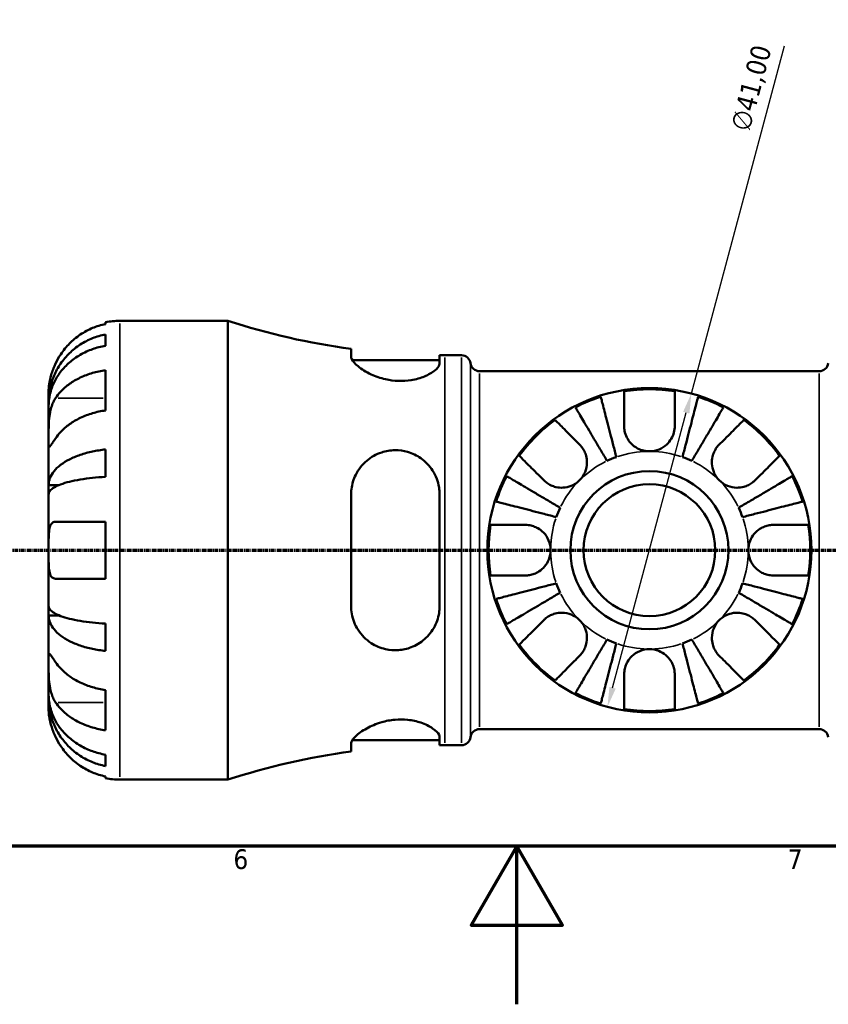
# Model space of a CAD drawing. Header units: millimetres. Extents: x 0 to 902, y 0 to 824.
# Tile 3 of 11: x 358 to 460, y 0 to 124. Entities that reach past the tile are written whole.
import ezdxf

# ---------------------------------------------------------------- set-up
doc = ezdxf.new("R2010")
doc.units = ezdxf.units.MM
doc.linetypes.add('CHAIN', pattern=[0.7087, 0.4724, -0.0591, 0.1181, -0.0591])
for name, color, linetype, lineweight in [('Border (ISO)', 7, 'Continuous', 70), ('Dimension (ISO)', 7, 'Continuous', 25), ('Section Line (ISO)', 7, 'CHAIN', 70), ('Visible (ISO)', 7, 'Continuous', 50), ('Visible Narrow (ISO)', 7, 'Continuous', 35)]:
    doc.layers.add(name, color=color, linetype=linetype, lineweight=lineweight)
doc.styles.add('Note Text (ISO)', font='tahoma.ttf')
doc.dimstyles.new('Default (ISO)', dxfattribs={"dimtxt": 2.5, "dimasz": 2.5, "dimexe": 3.175, "dimexo": 0, "dimgap": 0.762, "dimtad": 1, "dimrnd": 1e-08, "dimzin": 0, "dimtxsty": 'Note Text (ISO)', "dimcen": 0.09, "dimdle": 10, "dimclrd": 256, "dimclre": 256, "dimclrt": 232, "dimazin": 0, "dimtfac": 1.40208, "dimtmove": 0, "dimatfit": 3, "dimfxl": 1, "dimtolj": 1, "dimtzin": 0, "dimlwd": -1, "dimlwe": -1, "dimarcsym": 0})

# ---------------------------------------------------------------- blocks, each defined once
blk = doc.blocks.new('Borders Default Border')
at = {"layer": 'Border (ISO)', "flags": 128}
for points in [[(20, 20), (20, 574), (821, 574), (821, 20), (20, 20)], [(420.5, 0), (420.5, 20), (414.73, 10), (426.27, 10), (420.5, 20)]]:
    blk.add_lwpolyline(points, dxfattribs=at)
at = {"layer": 'Border (ISO)', "color": 232, "true_color": 0xca0064, "char_height": 2.5, "attachment_point": 7, "style": 'Note Text (ISO)'}
for s, insert in [('6', (384.66, 17.05)), ('7', (454.77, 17.1))]:
    blk.add_mtext(s, dxfattribs=dict(at, insert=insert))
blk = doc.blocks.new('2dTransSection0')
at = {"layer": 'Section Line (ISO)', "linetype": 'CHAIN'}
blk.add_line((188.6, 57.4), (702.2, 57.4), dxfattribs=at)
blk = doc.blocks.new('*D15')
at = {"layer": 'Defpoints', "color": 0, "transparency": 16777216}
for p in [(442.58, 77.2), (431.97, 37.6)]:
    blk.add_point(p, dxfattribs=at)
at = {"layer": 'Dimension (ISO)', "transparency": 16777216}
for p, q in [((442.58, 77.2), (454.36, 121.16)), ((432.62, 40.01), (441.94, 74.79))]:
    blk.add_line(p, q, dxfattribs=at)
for points in [[(441.54, 74.9), (442.34, 74.68), (442.58, 77.2)], [(432.22, 40.12), (433.02, 39.91), (431.97, 37.6)]]:
    blk.add_solid(points, dxfattribs=at)
at = {"layer": 'Dimension (ISO)', "color": 232, "true_color": 0xca0064, "transparency": 16777216, "insert": (447.48, 110.85), "char_height": 2.5, "attachment_point": 1, "rotation": 75, "style": 'Note Text (ISO)'}
blk.add_mtext('\\A1;∅41,00', dxfattribs=at)

msp = doc.modelspace()

# ---------------------------------------------------------------- linework, layer by layer
at = {"layer": 'Visible (ISO)'}
for p, q in [((368.479, 85.993), (368.479, 86.219)), ((370.279, 86.401), (383.959, 86.401)), ((383.959, 28.401), (383.959, 86.401)), ((368.479, 83.253), (368.479, 84.686)), ((399.539, 82.849), (399.539, 81.856)), ((399.699, 81.411), (410.739, 81.411)), ((410.739, 81.027), (410.739, 82.054)), ((411.419, 82.051), (413.499, 82.051)), ((368.479, 75.073), (368.479, 80.164)), ((415.801, 80.021), (458.757, 80.021)), ((361.279, 76.114), (361.279, 77.401)), ((361.279, 76.114), (361.297, 76.114)), ((361.279, 75.624), (361.279, 76.114)), ((361.279, 71.543), (361.279, 75.624)), ((361.279, 65.642), (361.279, 71.543)), ((368.479, 66.676), (368.479, 70.136)), ((361.279, 65.642), (362.604, 65.642)), ((361.279, 64.459), (361.279, 65.642)), ((361.279, 57.401), (361.279, 64.459)), ((399.539, 64.441), (399.539, 50.361)), ((410.739, 50.361), (410.739, 64.441)), ((368.479, 53.801), (368.479, 61.001)), ((361.279, 50.342), (361.279, 57.401)), ((361.279, 49.16), (361.279, 50.342)), ((361.279, 43.259), (361.279, 49.16)), ((361.279, 49.16), (362.604, 49.16)), ((368.479, 44.666), (368.479, 48.126)), ((361.279, 39.178), (361.279, 43.259)), ((361.279, 38.688), (361.279, 39.178)), ((361.279, 38.688), (361.297, 38.688)), ((361.279, 37.401), (361.279, 38.688)), ((368.479, 34.637), (368.479, 39.729)), ((410.739, 32.748), (410.739, 33.775)), ((415.801, 34.781), (458.757, 34.781)), ((399.539, 32.946), (399.539, 31.953)), ((399.699, 33.391), (410.739, 33.391)), ((411.419, 32.751), (413.499, 32.751)), ((368.479, 30.116), (368.479, 31.549)), ((368.479, 28.583), (368.479, 28.809)), ((370.279, 28.401), (383.959, 28.401))]:
    msp.add_line(p, q, dxfattribs=at)
for radius in [20.5, 10, 8.333]:
    msp.add_circle((437.279, 57.401), radius, dxfattribs=at)
for centre, radius, start, end in [((370.279, 77.401), 9, 90, 101.53696), ((411.419, 170.899), 88.848, 251.99689, 262.31585), ((411.419, 170.899), 88.848, 269.56148, 270), ((413.499, 80.891), 1.16, 7.18076, 90), ((415.801, 81.181), 1.16, 187.18076, 270), ((458.757, 81.181), 1.16, 270, 352.81924), ((437.279, 57.401), 20.338, 80.94758, 99.05242), ((437.279, 57.401), 20.338, 107.61054, 117.38946), ((437.279, 57.401), 20.338, 62.61054, 72.38946), ((437.279, 57.401), 20.338, 125.94758, 144.05242), ((437.279, 57.401), 20.338, 35.94758, 54.05242), ((437.279, 57.401), 12.5, 109.56517, 115.43483), ((437.279, 57.401), 12.5, 64.56517, 70.43483), ((437.279, 57.401), 20.338, 152.61054, 162.38946), ((437.279, 57.401), 20.338, 17.61054, 27.38946), ((437.279, 57.401), 12.5, 154.56517, 160.43483), ((437.279, 57.401), 12.5, 19.56517, 25.43483), ((437.279, 57.401), 20.338, 170.94758, 189.05242), ((437.279, 57.401), 20.338, 350.94758, 9.05242), ((437.279, 57.401), 12.5, 199.56517, 205.43483), ((437.279, 57.401), 12.5, 334.56517, 340.43483), ((437.279, 57.401), 20.338, 197.61054, 207.38946), ((437.279, 57.401), 20.338, 332.61054, 342.38946), ((437.279, 57.401), 12.5, 244.56517, 250.43483), ((437.279, 57.401), 12.5, 289.56517, 295.43483), ((437.279, 57.401), 20.338, 215.94758, 234.05242), ((437.279, 57.401), 20.338, 305.94758, 324.05242), ((437.279, 57.401), 20.338, 242.61054, 252.38946), ((437.279, 57.401), 20.338, 287.61054, 297.38946), ((437.279, 57.401), 20.338, 260.94758, 279.05242), ((413.499, 33.911), 1.16, 270, 352.81924), ((415.801, 33.621), 1.16, 90, 172.81924), ((458.757, 33.621), 1.16, 7.18076, 90), ((411.419, -56.097), 88.848, 90, 90.43852), ((411.419, -56.097), 88.848, 97.68415, 108.00311), ((370.279, 37.401), 9, 258.46304, 270)]:
    msp.add_arc(centre, radius, start, end, dxfattribs=at)
for points, knots in [([(368.479, 85.993), (367.904, 85.875), (367.343, 85.698), (366.334, 85.278), (365.794, 84.994), (364.788, 84.318), (364.321, 83.926), (363.534, 83.136), (363.143, 82.663), (362.557, 81.781), (362.338, 81.389), (362.155, 81.001)], [0.17075309, 0.17075309, 0.17075309, 0.17075309, 0.33215152, 0.33215152, 0.49888818, 0.49888818, 0.66562485, 0.66562485, 0.83351137, 0.83351137, 0.95687373, 0.95687373, 0.95687373, 0.95687373]), ([(361.279, 76.114), (361.279, 76.655), (361.334, 77.246), (361.571, 78.404), (361.753, 78.971), (362.179, 79.969), (362.462, 80.493), (363.136, 81.471), (363.527, 81.926), (364.312, 82.688), (364.78, 83.066), (365.787, 83.719), (366.326, 83.993), (367.338, 84.399), (367.902, 84.571), (368.479, 84.686)], [4.0142509, 4.0142509, 4.0142509, 4.0142509, 4.1819549, 4.1819549, 4.3496588, 4.3496588, 4.5167189, 4.5167189, 4.6837789, 4.6837789, 4.8504333, 4.8504333, 5.0170876, 5.0170876, 5.1791816, 5.1791816, 5.1791816, 5.1791816]), ([(368.479, 83.253), (367.902, 83.151), (367.338, 82.998), (366.326, 82.636), (365.787, 82.392), (364.78, 81.811), (364.312, 81.475), (363.527, 80.796), (363.136, 80.392), (362.462, 79.521), (362.179, 79.055), (361.753, 78.167), (361.571, 77.662), (361.334, 76.632), (361.279, 76.106), (361.279, 75.624)], [0.1707461, 0.1707461, 0.1707461, 0.1707461, 0.33284, 0.33284, 0.4994944, 0.4994944, 0.6661487, 0.6661487, 0.8332087, 0.8332087, 1.0002688, 1.0002688, 1.1679728, 1.1679728, 1.3356767, 1.3356767, 1.3356767, 1.3356767]), ([(362.155, 81.001), (362.088, 80.858), (362.023, 80.713), (361.874, 80.354), (361.793, 80.14), (361.644, 79.699), (361.578, 79.475), (361.445, 78.949), (361.39, 78.663), (361.309, 78.1), (361.292, 77.851), (361.277, 77.495), (361.279, 77.401), (361.279, 77.401)], [-0.57647647, -0.57647647, -0.57647647, -0.57647647, -0.52968676, -0.52968676, -0.46054026, -0.46054026, -0.38562403, -0.38562403, -0.27730827, -0.27730827, -0.14258086, -0.14258086, 0, 0, 0, 0]), ([(410.739, 81.027), (410.739, 80.962), (410.726, 80.895), (410.623, 80.604), (410.423, 80.359), (409.794, 79.853), (409.355, 79.593), (408.328, 79.168), (407.759, 78.999), (406.621, 78.815), (406.085, 78.779), (404.977, 78.818), (404.425, 78.894), (403.24, 79.167), (402.633, 79.383), (401.421, 79.943), (400.854, 80.302), (400.034, 80.966), (399.759, 81.273), (399.569, 81.653), (399.539, 81.76), (399.539, 81.856)], [-1.9615319, -1.9615319, -1.9615319, -1.9615319, -1.8935483, -1.8935483, -1.6793131, -1.6793131, -1.4547755, -1.4547755, -1.2502186, -1.2502186, -1.0843743, -1.0843743, -0.9161356, -0.9161356, -0.7095462, -0.7095462, -0.4504903, -0.4504903, -0.2130161, -0.2130161, -0.1082794, -0.1082794, -0.1082794, -0.1082794]), ([(362.155, 76.634), (362.338, 76.908), (362.557, 77.186), (363.143, 77.81), (363.534, 78.144), (364.321, 78.703), (364.788, 78.98), (365.794, 79.457), (366.334, 79.658), (367.343, 79.955), (367.904, 80.081), (368.479, 80.164)], [4.42788405, 4.42788405, 4.42788405, 4.42788405, 4.5512464, 4.5512464, 4.71913293, 4.71913293, 4.88586959, 4.88586959, 5.05260626, 5.05260626, 5.21400469, 5.21400469, 5.21400469, 5.21400469]), ([(434.079, 73.101), (434.079, 73.425), (434.079, 73.752), (434.079, 74.519), (434.079, 74.942), (434.079, 75.647), (434.079, 75.996), (434.079, 76.598), (434.079, 76.851), (434.079, 77.224), (434.079, 77.381), (434.079, 77.486)], [4.03217579, 4.03217579, 4.03217579, 4.03217579, 4.13513094, 4.13513094, 4.28512034, 4.28512034, 4.43331426, 4.43331426, 4.58150818, 4.58150818, 4.72425651, 4.72425651, 4.72425651, 4.72425651]), ([(440.479, 77.486), (440.479, 77.381), (440.479, 77.224), (440.479, 76.851), (440.479, 76.598), (440.479, 75.996), (440.479, 75.647), (440.479, 74.942), (440.479, 74.519), (440.479, 73.752), (440.479, 73.425), (440.479, 73.101)], [0.1517835, 0.1517835, 0.1517835, 0.1517835, 0.29453183, 0.29453183, 0.44272575, 0.44272575, 0.59091966, 0.59091966, 0.74090906, 0.74090906, 0.84386421, 0.84386421, 0.84386421, 0.84386421]), ([(361.279, 71.543), (361.279, 71.726), (361.279, 71.929), (361.28, 72.38), (361.282, 72.63), (361.297, 73.258), (361.315, 73.643), (361.391, 74.397), (361.447, 74.758), (361.584, 75.343), (361.652, 75.573), (361.809, 75.997), (361.897, 76.192), (362.046, 76.463), (362.099, 76.551), (362.155, 76.634)], [0, 0, 0, 0, 0.07774953, 0.07774953, 0.16081914, 0.16081914, 0.27783798, 0.27783798, 0.3882896, 0.3882896, 0.46542959, 0.46542959, 0.54035429, 0.54035429, 0.57953204, 0.57953204, 0.57953204, 0.57953204]), ([(431.126, 76.786), (431.152, 76.685), (431.192, 76.532), (431.285, 76.17), (431.348, 75.927), (431.498, 75.347), (431.585, 75.011), (431.76, 74.335), (431.864, 73.931), (432.089, 73.063), (432.209, 72.598), (432.438, 71.712), (432.568, 71.21), (432.833, 70.183), (432.969, 69.659), (433.093, 69.179)], [0.1517723, 0.1517723, 0.1517723, 0.1517723, 0.2959987, 0.2959987, 0.4441075, 0.4441075, 0.5922163, 0.5922163, 0.7405343, 0.7405343, 0.8888523, 0.8888523, 1.0375666, 1.0375666, 1.1862808, 1.1862808, 1.1862808, 1.1862808]), ([(441.465, 69.179), (441.589, 69.659), (441.725, 70.183), (441.99, 71.21), (442.12, 71.712), (442.349, 72.598), (442.469, 73.063), (442.694, 73.931), (442.798, 74.335), (442.973, 75.011), (443.06, 75.347), (443.21, 75.927), (443.273, 76.17), (443.366, 76.532), (443.406, 76.685), (443.432, 76.786)], [3.5666367, 3.5666367, 3.5666367, 3.5666367, 3.715351, 3.715351, 3.8640653, 3.8640653, 4.0123833, 4.0123833, 4.1607013, 4.1607013, 4.3088101, 4.3088101, 4.4569189, 4.4569189, 4.6011452, 4.6011452, 4.6011452, 4.6011452]), ([(368.479, 75.073), (367.904, 74.99), (367.343, 74.864), (366.334, 74.567), (365.794, 74.366), (364.788, 73.889), (364.321, 73.612), (363.534, 73.052), (363.143, 72.718), (362.557, 72.095), (362.338, 71.817), (362.155, 71.543)], [0.17075309, 0.17075309, 0.17075309, 0.17075309, 0.33215152, 0.33215152, 0.49888818, 0.49888818, 0.66562485, 0.66562485, 0.83351137, 0.83351137, 0.95687373, 0.95687373, 0.95687373, 0.95687373]), ([(431.91, 68.689), (431.659, 69.117), (431.384, 69.583), (430.846, 70.497), (430.582, 70.944), (430.118, 71.732), (429.874, 72.146), (429.419, 72.919), (429.208, 73.278), (428.853, 73.88), (428.677, 74.179), (428.373, 74.695), (428.245, 74.911), (428.056, 75.233), (427.976, 75.369), (427.923, 75.459)], [3.5666372, 3.5666372, 3.5666372, 3.5666372, 3.7153514, 3.7153514, 3.8640657, 3.8640657, 4.0123837, 4.0123837, 4.1607018, 4.1607018, 4.3088106, 4.3088106, 4.4569193, 4.4569193, 4.6011457, 4.6011457, 4.6011457, 4.6011457]), ([(446.635, 75.459), (446.582, 75.369), (446.502, 75.233), (446.312, 74.911), (446.185, 74.695), (445.881, 74.179), (445.705, 73.88), (445.35, 73.278), (445.139, 72.919), (444.684, 72.146), (444.44, 71.732), (443.975, 70.944), (443.712, 70.497), (443.174, 69.583), (442.899, 69.117), (442.648, 68.689)], [0.1517723, 0.1517723, 0.1517723, 0.1517723, 0.2959987, 0.2959987, 0.4441075, 0.4441075, 0.5922163, 0.5922163, 0.7405343, 0.7405343, 0.8888523, 0.8888523, 1.0375666, 1.0375666, 1.1862808, 1.1862808, 1.1862808, 1.1862808]), ([(425.339, 73.866), (425.414, 73.792), (425.525, 73.68), (425.789, 73.417), (425.968, 73.238), (426.393, 72.812), (426.64, 72.566), (427.138, 72.067), (427.437, 71.768), (427.98, 71.226), (428.211, 70.995), (428.44, 70.765)], [0.1517835, 0.1517835, 0.1517835, 0.1517835, 0.29453183, 0.29453183, 0.44272575, 0.44272575, 0.59091966, 0.59091966, 0.74090906, 0.74090906, 0.84386421, 0.84386421, 0.84386421, 0.84386421]), ([(446.118, 70.765), (446.347, 70.995), (446.578, 71.226), (447.121, 71.768), (447.419, 72.067), (447.918, 72.566), (448.165, 72.812), (448.59, 73.238), (448.769, 73.417), (449.033, 73.68), (449.144, 73.792), (449.218, 73.866)], [4.03217579, 4.03217579, 4.03217579, 4.03217579, 4.13513094, 4.13513094, 4.28512034, 4.28512034, 4.43331426, 4.43331426, 4.58150818, 4.58150818, 4.72425651, 4.72425651, 4.72425651, 4.72425651]), ([(437.279, 69.901), (437.029, 69.901), (436.781, 69.93), (436.277, 70.05), (436.026, 70.144), (435.46, 70.442), (435.164, 70.671), (434.719, 71.159), (434.555, 71.398), (434.29, 71.921), (434.195, 72.2), (434.098, 72.691), (434.079, 72.897), (434.079, 73.101)], [0, 0, 0, 0, 0.07487079, 0.07487079, 0.15524435, 0.15524435, 0.26709949, 0.26709949, 0.35552236, 0.35552236, 0.44849035, 0.44849035, 0.51647678, 0.51647678, 0.51647678, 0.51647678]), ([(440.479, 73.101), (440.479, 72.826), (440.444, 72.547), (440.296, 71.998), (440.186, 71.733), (439.889, 71.226), (439.703, 70.991), (439.202, 70.514), (438.872, 70.298), (438.121, 69.985), (437.702, 69.901), (437.279, 69.901)], [-0.5165283, -0.5165283, -0.5165283, -0.5165283, -0.42509424, -0.42509424, -0.33576206, -0.33576206, -0.24464362, -0.24464362, -0.12693037, -0.12693037, 0, 0, 0, 0]), ([(362.155, 71.543), (362.096, 71.454), (362.039, 71.37), (361.889, 71.145), (361.802, 71.016), (361.646, 70.79), (361.578, 70.697), (361.444, 70.531), (361.39, 70.483), (361.309, 70.496), (361.292, 70.588), (361.277, 70.94), (361.279, 71.207), (361.279, 71.543)], [-0.58004807, -0.58004807, -0.58004807, -0.58004807, -0.5384523, -0.5384523, -0.46383793, -0.46383793, -0.3862639, -0.3862639, -0.27840269, -0.27840269, -0.14277912, -0.14277912, 0, 0, 0, 0]), ([(361.279, 65.642), (361.279, 65.926), (361.334, 66.236), (361.571, 66.843), (361.753, 67.14), (362.179, 67.663), (362.462, 67.938), (363.136, 68.451), (363.527, 68.689), (364.312, 69.088), (364.78, 69.287), (365.787, 69.629), (366.326, 69.772), (367.338, 69.985), (367.902, 70.076), (368.479, 70.136)], [4.0142509, 4.0142509, 4.0142509, 4.0142509, 4.1819549, 4.1819549, 4.3496588, 4.3496588, 4.5167189, 4.5167189, 4.6837789, 4.6837789, 4.8504333, 4.8504333, 5.0170876, 5.0170876, 5.1791816, 5.1791816, 5.1791816, 5.1791816]), ([(399.539, 64.441), (399.539, 64.673), (399.553, 64.903), (399.66, 65.766), (399.846, 66.372), (400.461, 67.612), (400.935, 68.218), (402.062, 69.174), (402.703, 69.538), (403.95, 69.942), (404.518, 70.037), (405.64, 70.044), (406.174, 69.971), (407.294, 69.648), (407.854, 69.377), (408.958, 68.603), (409.466, 68.068), (410.265, 66.82), (410.543, 66.099), (410.715, 65.044), (410.739, 64.743), (410.739, 64.441)], [-1.9825536, -1.9825536, -1.9825536, -1.9825536, -1.909933, -1.909933, -1.7075802, -1.7075802, -1.4589548, -1.4589548, -1.2260214, -1.2260214, -1.0497889, -1.0497889, -0.8872032, -0.8872032, -0.6971386, -0.6971386, -0.4663566, -0.4663566, -0.223271, -0.223271, -0.128267, -0.128267, -0.128267, -0.128267]), ([(428.44, 70.765), (428.54, 70.666), (428.634, 70.559), (428.846, 70.281), (428.956, 70.104), (429.141, 69.728), (429.215, 69.532), (429.344, 69.047), (429.381, 68.757), (429.372, 68.059), (429.291, 67.658), (428.975, 66.893), (428.739, 66.539), (428.44, 66.24)], [-0.51605321, -0.51605321, -0.51605321, -0.51605321, -0.46927389, -0.46927389, -0.40272959, -0.40272959, -0.33754407, -0.33754407, -0.24860938, -0.24860938, -0.12674173, -0.12674173, 0, 0, 0, 0]), ([(446.118, 66.24), (445.97, 66.387), (445.837, 66.549), (445.597, 66.908), (445.493, 67.105), (445.283, 67.629), (445.208, 67.965), (445.167, 68.62), (445.195, 68.934), (445.316, 69.448), (445.386, 69.651), (445.562, 70.032), (445.666, 70.209), (445.886, 70.514), (445.998, 70.645), (446.118, 70.765)], [0, 0, 0, 0, 0.0626039, 0.0626039, 0.12946018, 0.12946018, 0.23227607, 0.23227607, 0.32766079, 0.32766079, 0.39439512, 0.39439512, 0.45981717, 0.45981717, 0.51643089, 0.51643089, 0.51643089, 0.51643089]), ([(423.915, 66.24), (423.685, 66.469), (423.454, 66.7), (422.912, 67.243), (422.613, 67.541), (422.114, 68.04), (421.868, 68.287), (421.442, 68.712), (421.263, 68.891), (420.999, 69.155), (420.888, 69.266), (420.814, 69.34)], [4.03222425, 4.03222425, 4.03222425, 4.03222425, 4.1351794, 4.1351794, 4.2851688, 4.2851688, 4.43336272, 4.43336272, 4.58155663, 4.58155663, 4.72430496, 4.72430496, 4.72430496, 4.72430496]), ([(453.744, 69.34), (453.67, 69.266), (453.558, 69.155), (453.295, 68.891), (453.116, 68.712), (452.69, 68.287), (452.444, 68.04), (451.945, 67.541), (451.646, 67.243), (451.104, 66.7), (450.873, 66.469), (450.643, 66.24)], [0.1517835, 0.1517835, 0.1517835, 0.1517835, 0.29453183, 0.29453183, 0.44272575, 0.44272575, 0.59091966, 0.59091966, 0.74090906, 0.74090906, 0.84386421, 0.84386421, 0.84386421, 0.84386421]), ([(368.479, 66.676), (367.902, 66.647), (367.338, 66.602), (366.326, 66.497), (365.787, 66.426), (364.78, 66.257), (364.312, 66.16), (363.527, 65.962), (363.136, 65.845), (362.462, 65.592), (362.179, 65.456), (361.753, 65.198), (361.571, 65.052), (361.334, 64.752), (361.279, 64.599), (361.279, 64.459)], [0.1707461, 0.1707461, 0.1707461, 0.1707461, 0.33284, 0.33284, 0.4994944, 0.4994944, 0.6661487, 0.6661487, 0.8332087, 0.8332087, 1.0002688, 1.0002688, 1.1679728, 1.1679728, 1.3356767, 1.3356767, 1.3356767, 1.3356767]), ([(419.221, 66.757), (419.311, 66.704), (419.447, 66.624), (419.769, 66.434), (419.985, 66.307), (420.501, 66.003), (420.8, 65.827), (421.402, 65.472), (421.761, 65.261), (422.534, 64.806), (422.948, 64.562), (423.736, 64.097), (424.183, 63.834), (425.097, 63.296), (425.563, 63.021), (425.991, 62.77)], [0.1517723, 0.1517723, 0.1517723, 0.1517723, 0.2959987, 0.2959987, 0.4441075, 0.4441075, 0.5922163, 0.5922163, 0.7405343, 0.7405343, 0.8888523, 0.8888523, 1.0375666, 1.0375666, 1.1862808, 1.1862808, 1.1862808, 1.1862808]), ([(428.44, 66.24), (428.293, 66.092), (428.131, 65.959), (427.772, 65.719), (427.575, 65.615), (427.051, 65.405), (426.715, 65.33), (426.059, 65.289), (425.746, 65.317), (425.232, 65.438), (425.029, 65.508), (424.648, 65.684), (424.471, 65.788), (424.165, 66.008), (424.035, 66.12), (423.915, 66.24)], [0, 0, 0, 0, 0.0626039, 0.0626039, 0.12946018, 0.12946018, 0.23227607, 0.23227607, 0.32766079, 0.32766079, 0.39439512, 0.39439512, 0.45981717, 0.45981717, 0.51643089, 0.51643089, 0.51643089, 0.51643089]), ([(450.643, 66.24), (450.544, 66.14), (450.437, 66.046), (450.159, 65.834), (449.982, 65.724), (449.606, 65.539), (449.41, 65.465), (448.925, 65.336), (448.635, 65.299), (447.937, 65.308), (447.536, 65.389), (446.771, 65.705), (446.417, 65.941), (446.118, 66.24)], [-0.51605321, -0.51605321, -0.51605321, -0.51605321, -0.46927389, -0.46927389, -0.40272959, -0.40272959, -0.33754407, -0.33754407, -0.24860938, -0.24860938, -0.12674173, -0.12674173, 0, 0, 0, 0]), ([(448.567, 62.77), (448.995, 63.021), (449.461, 63.296), (450.375, 63.834), (450.822, 64.097), (451.61, 64.562), (452.024, 64.806), (452.797, 65.261), (453.156, 65.472), (453.758, 65.827), (454.057, 66.003), (454.573, 66.307), (454.789, 66.434), (455.111, 66.624), (455.247, 66.704), (455.337, 66.757)], [3.5666372, 3.5666372, 3.5666372, 3.5666372, 3.7153514, 3.7153514, 3.8640657, 3.8640657, 4.0123837, 4.0123837, 4.1607018, 4.1607018, 4.3088106, 4.3088106, 4.4569193, 4.4569193, 4.6011457, 4.6011457, 4.6011457, 4.6011457]), ([(425.501, 61.587), (425.021, 61.711), (424.497, 61.847), (423.47, 62.112), (422.968, 62.242), (422.082, 62.471), (421.617, 62.591), (420.749, 62.816), (420.345, 62.92), (419.669, 63.095), (419.333, 63.182), (418.753, 63.332), (418.51, 63.395), (418.148, 63.488), (417.995, 63.528), (417.894, 63.554)], [3.5666367, 3.5666367, 3.5666367, 3.5666367, 3.715351, 3.715351, 3.8640653, 3.8640653, 4.0123833, 4.0123833, 4.1607013, 4.1607013, 4.3088101, 4.3088101, 4.4569189, 4.4569189, 4.6011452, 4.6011452, 4.6011452, 4.6011452]), ([(456.664, 63.554), (456.563, 63.528), (456.41, 63.488), (456.048, 63.395), (455.805, 63.332), (455.225, 63.182), (454.889, 63.095), (454.213, 62.92), (453.809, 62.816), (452.941, 62.591), (452.476, 62.471), (451.59, 62.242), (451.088, 62.112), (450.061, 61.847), (449.537, 61.711), (449.057, 61.587)], [0.1517723, 0.1517723, 0.1517723, 0.1517723, 0.2959987, 0.2959987, 0.4441075, 0.4441075, 0.5922163, 0.5922163, 0.7405343, 0.7405343, 0.8888523, 0.8888523, 1.0375666, 1.0375666, 1.1862808, 1.1862808, 1.1862808, 1.1862808]), ([(361.279, 57.401), (361.279, 57.694), (361.279, 57.985), (361.281, 58.582), (361.284, 58.882), (361.31, 59.566), (361.342, 59.92), (361.456, 60.404), (361.518, 60.565), (361.651, 60.77), (361.71, 60.834), (361.836, 60.927), (361.902, 60.959), (362.031, 60.993), (362.092, 61.001), (362.155, 61.001)], [0, 0, 0, 0, 0.08783311, 0.08783311, 0.18435408, 0.18435408, 0.32279749, 0.32279749, 0.41754463, 0.41754463, 0.47774931, 0.47774931, 0.53276241, 0.53276241, 0.57681269, 0.57681269, 0.57681269, 0.57681269]), ([(362.155, 61.001), (362.338, 61.001), (362.557, 61.001), (363.143, 61.001), (363.534, 61.001), (364.321, 61.001), (364.788, 61.001), (365.794, 61.001), (366.334, 61.001), (367.343, 61.001), (367.904, 61.001), (368.479, 61.001)], [4.42788405, 4.42788405, 4.42788405, 4.42788405, 4.5512464, 4.5512464, 4.71913293, 4.71913293, 4.88586959, 4.88586959, 5.05260626, 5.05260626, 5.21400469, 5.21400469, 5.21400469, 5.21400469]), ([(417.194, 60.601), (417.299, 60.601), (417.456, 60.601), (417.829, 60.601), (418.082, 60.601), (418.684, 60.601), (419.033, 60.601), (419.738, 60.601), (420.161, 60.601), (420.928, 60.601), (421.255, 60.601), (421.579, 60.601)], [0.1517835, 0.1517835, 0.1517835, 0.1517835, 0.29453183, 0.29453183, 0.44272575, 0.44272575, 0.59091966, 0.59091966, 0.74090906, 0.74090906, 0.84386421, 0.84386421, 0.84386421, 0.84386421]), ([(421.579, 60.601), (421.715, 60.601), (421.852, 60.592), (422.197, 60.548), (422.404, 60.5), (422.805, 60.364), (422.998, 60.277), (423.433, 60.025), (423.664, 59.846), (424.152, 59.347), (424.377, 59.006), (424.695, 58.241), (424.779, 57.823), (424.779, 57.401)], [-0.5159245, -0.5159245, -0.5159245, -0.5159245, -0.47074715, -0.47074715, -0.40311077, -0.40311077, -0.33740557, -0.33740557, -0.24866964, -0.24866964, -0.12673966, -0.12673966, 0, 0, 0, 0]), ([(449.779, 57.401), (449.779, 57.805), (449.856, 58.206), (450.132, 58.901), (450.31, 59.199), (450.741, 59.711), (450.986, 59.925), (451.443, 60.217), (451.639, 60.315), (452.037, 60.466), (452.237, 60.52), (452.619, 60.586), (452.8, 60.601), (452.979, 60.601)], [-2.21111993, -2.21111993, -2.21111993, -2.21111993, -2.0898399, -2.0898399, -1.98614814, -1.98614814, -1.88775858, -1.88775858, -1.81973063, -1.81973063, -1.75376732, -1.75376732, -1.69399568, -1.69399568, -1.69399568, -1.69399568]), ([(452.979, 60.601), (453.303, 60.601), (453.63, 60.601), (454.397, 60.601), (454.82, 60.601), (455.525, 60.601), (455.874, 60.601), (456.476, 60.601), (456.729, 60.601), (457.102, 60.601), (457.259, 60.601), (457.364, 60.601)], [4.03222425, 4.03222425, 4.03222425, 4.03222425, 4.1351794, 4.1351794, 4.2851688, 4.2851688, 4.43336272, 4.43336272, 4.58155663, 4.58155663, 4.72430496, 4.72430496, 4.72430496, 4.72430496]), ([(362.155, 53.801), (362.153, 53.801), (362.151, 53.801), (362.061, 53.802), (361.978, 53.817), (361.834, 53.876), (361.772, 53.916), (361.648, 54.034), (361.588, 54.118), (361.45, 54.399), (361.391, 54.631), (361.308, 55.231), (361.292, 55.605), (361.277, 56.454), (361.279, 56.925), (361.279, 57.401)], [-0.58332629, -0.58332629, -0.58332629, -0.58332629, -0.58206847, -0.58206847, -0.51861604, -0.51861604, -0.4628074, -0.4628074, -0.39473272, -0.39473272, -0.27692423, -0.27692423, -0.14288351, -0.14288351, 0, 0, 0, 0]), ([(424.779, 57.401), (424.779, 56.997), (424.702, 56.596), (424.426, 55.9), (424.248, 55.603), (423.817, 55.091), (423.572, 54.877), (423.115, 54.585), (422.919, 54.487), (422.521, 54.336), (422.321, 54.282), (421.939, 54.216), (421.758, 54.201), (421.579, 54.201)], [-2.21111993, -2.21111993, -2.21111993, -2.21111993, -2.0898399, -2.0898399, -1.98614814, -1.98614814, -1.88775858, -1.88775858, -1.81973063, -1.81973063, -1.75376732, -1.75376732, -1.69399568, -1.69399568, -1.69399568, -1.69399568]), ([(452.979, 54.201), (452.843, 54.201), (452.706, 54.21), (452.361, 54.254), (452.154, 54.302), (451.753, 54.438), (451.56, 54.525), (451.125, 54.777), (450.894, 54.956), (450.406, 55.455), (450.181, 55.796), (449.863, 56.56), (449.779, 56.978), (449.779, 57.401)], [-0.5159245, -0.5159245, -0.5159245, -0.5159245, -0.47074715, -0.47074715, -0.40311077, -0.40311077, -0.33740557, -0.33740557, -0.24866964, -0.24866964, -0.12673966, -0.12673966, 0, 0, 0, 0]), ([(368.479, 53.801), (367.904, 53.801), (367.343, 53.801), (366.334, 53.801), (365.794, 53.801), (364.788, 53.801), (364.321, 53.801), (363.534, 53.801), (363.143, 53.801), (362.557, 53.801), (362.338, 53.801), (362.155, 53.801)], [0.17075309, 0.17075309, 0.17075309, 0.17075309, 0.33215152, 0.33215152, 0.49888818, 0.49888818, 0.66562485, 0.66562485, 0.83351137, 0.83351137, 0.95687373, 0.95687373, 0.95687373, 0.95687373]), ([(421.579, 54.201), (421.255, 54.201), (420.928, 54.201), (420.161, 54.201), (419.738, 54.201), (419.033, 54.201), (418.684, 54.201), (418.082, 54.201), (417.829, 54.201), (417.456, 54.201), (417.299, 54.201), (417.194, 54.201)], [4.03217579, 4.03217579, 4.03217579, 4.03217579, 4.13513094, 4.13513094, 4.28512034, 4.28512034, 4.43331426, 4.43331426, 4.58150818, 4.58150818, 4.72425651, 4.72425651, 4.72425651, 4.72425651]), ([(457.364, 54.201), (457.259, 54.201), (457.102, 54.201), (456.729, 54.201), (456.476, 54.201), (455.874, 54.201), (455.525, 54.201), (454.82, 54.201), (454.397, 54.201), (453.63, 54.201), (453.303, 54.201), (452.979, 54.201)], [0.1517835, 0.1517835, 0.1517835, 0.1517835, 0.29453183, 0.29453183, 0.44272575, 0.44272575, 0.59091966, 0.59091966, 0.74090906, 0.74090906, 0.84386421, 0.84386421, 0.84386421, 0.84386421]), ([(417.894, 51.248), (417.995, 51.274), (418.148, 51.314), (418.51, 51.407), (418.753, 51.47), (419.333, 51.62), (419.669, 51.707), (420.345, 51.882), (420.749, 51.986), (421.617, 52.211), (422.082, 52.331), (422.968, 52.56), (423.47, 52.69), (424.497, 52.955), (425.021, 53.091), (425.501, 53.215)], [0.1517723, 0.1517723, 0.1517723, 0.1517723, 0.2959987, 0.2959987, 0.4441075, 0.4441075, 0.5922163, 0.5922163, 0.7405343, 0.7405343, 0.8888523, 0.8888523, 1.0375666, 1.0375666, 1.1862808, 1.1862808, 1.1862808, 1.1862808]), ([(449.057, 53.215), (449.537, 53.091), (450.061, 52.955), (451.088, 52.69), (451.59, 52.56), (452.476, 52.331), (452.941, 52.211), (453.809, 51.986), (454.213, 51.882), (454.889, 51.707), (455.225, 51.62), (455.805, 51.47), (456.048, 51.407), (456.41, 51.314), (456.563, 51.274), (456.664, 51.248)], [3.5666372, 3.5666372, 3.5666372, 3.5666372, 3.7153514, 3.7153514, 3.8640657, 3.8640657, 4.0123837, 4.0123837, 4.1607018, 4.1607018, 4.3088106, 4.3088106, 4.4569193, 4.4569193, 4.6011457, 4.6011457, 4.6011457, 4.6011457]), ([(425.991, 52.032), (425.563, 51.781), (425.097, 51.506), (424.183, 50.968), (423.736, 50.704), (422.948, 50.24), (422.534, 49.996), (421.761, 49.541), (421.402, 49.33), (420.8, 48.975), (420.501, 48.799), (419.985, 48.495), (419.769, 48.367), (419.447, 48.178), (419.311, 48.098), (419.221, 48.045)], [3.5666367, 3.5666367, 3.5666367, 3.5666367, 3.715351, 3.715351, 3.8640653, 3.8640653, 4.0123833, 4.0123833, 4.1607013, 4.1607013, 4.3088101, 4.3088101, 4.4569189, 4.4569189, 4.6011452, 4.6011452, 4.6011452, 4.6011452]), ([(455.337, 48.045), (455.247, 48.098), (455.111, 48.178), (454.789, 48.367), (454.573, 48.495), (454.057, 48.799), (453.758, 48.975), (453.156, 49.33), (452.797, 49.541), (452.024, 49.996), (451.61, 50.24), (450.822, 50.704), (450.375, 50.968), (449.461, 51.506), (448.995, 51.781), (448.567, 52.032)], [0.1517723, 0.1517723, 0.1517723, 0.1517723, 0.2959987, 0.2959987, 0.4441075, 0.4441075, 0.5922163, 0.5922163, 0.7405343, 0.7405343, 0.8888523, 0.8888523, 1.0375666, 1.0375666, 1.1862808, 1.1862808, 1.1862808, 1.1862808]), ([(361.279, 50.342), (361.279, 50.203), (361.334, 50.05), (361.571, 49.75), (361.753, 49.604), (362.179, 49.345), (362.462, 49.21), (363.136, 48.957), (363.527, 48.839), (364.312, 48.642), (364.78, 48.545), (365.787, 48.376), (366.326, 48.305), (367.338, 48.2), (367.902, 48.155), (368.479, 48.126)], [4.0142509, 4.0142509, 4.0142509, 4.0142509, 4.1819549, 4.1819549, 4.3496588, 4.3496588, 4.5167189, 4.5167189, 4.6837789, 4.6837789, 4.8504333, 4.8504333, 5.0170876, 5.0170876, 5.1791816, 5.1791816, 5.1791816, 5.1791816]), ([(410.739, 50.361), (410.739, 50.144), (410.726, 49.929), (410.623, 49.039), (410.423, 48.389), (409.794, 47.17), (409.355, 46.607), (408.328, 45.712), (407.759, 45.366), (406.621, 44.933), (406.085, 44.814), (404.977, 44.735), (404.425, 44.78), (403.24, 45.05), (402.633, 45.312), (401.421, 46.097), (400.854, 46.67), (400.034, 47.947), (399.759, 48.637), (399.569, 49.697), (399.539, 50.027), (399.539, 50.361)], [-1.9615319, -1.9615319, -1.9615319, -1.9615319, -1.8935483, -1.8935483, -1.6793131, -1.6793131, -1.4547755, -1.4547755, -1.2502186, -1.2502186, -1.0843743, -1.0843743, -0.9161356, -0.9161356, -0.7095462, -0.7095462, -0.4504903, -0.4504903, -0.2130161, -0.2130161, -0.1082794, -0.1082794, -0.1082794, -0.1082794]), ([(368.479, 44.666), (367.902, 44.726), (367.338, 44.817), (366.326, 45.03), (365.787, 45.173), (364.78, 45.515), (364.312, 45.714), (363.527, 46.113), (363.136, 46.351), (362.462, 46.864), (362.179, 47.139), (361.753, 47.662), (361.571, 47.959), (361.334, 48.566), (361.279, 48.876), (361.279, 49.16)], [0.1707461, 0.1707461, 0.1707461, 0.1707461, 0.33284, 0.33284, 0.4994944, 0.4994944, 0.6661487, 0.6661487, 0.8332087, 0.8332087, 1.0002688, 1.0002688, 1.1679728, 1.1679728, 1.3356767, 1.3356767, 1.3356767, 1.3356767]), ([(420.814, 45.461), (420.888, 45.536), (420.999, 45.647), (421.263, 45.911), (421.442, 46.09), (421.868, 46.515), (422.114, 46.762), (422.613, 47.26), (422.912, 47.559), (423.454, 48.102), (423.685, 48.333), (423.915, 48.562)], [0.1517835, 0.1517835, 0.1517835, 0.1517835, 0.29453183, 0.29453183, 0.44272575, 0.44272575, 0.59091966, 0.59091966, 0.74090906, 0.74090906, 0.84386421, 0.84386421, 0.84386421, 0.84386421]), ([(423.915, 48.562), (424.014, 48.662), (424.121, 48.756), (424.399, 48.968), (424.576, 49.078), (424.952, 49.263), (425.148, 49.337), (425.633, 49.466), (425.923, 49.503), (426.621, 49.494), (427.022, 49.413), (427.787, 49.097), (428.141, 48.861), (428.44, 48.562)], [-0.51605321, -0.51605321, -0.51605321, -0.51605321, -0.46927389, -0.46927389, -0.40272959, -0.40272959, -0.33754407, -0.33754407, -0.24860938, -0.24860938, -0.12674173, -0.12674173, 0, 0, 0, 0]), ([(428.44, 48.562), (428.588, 48.415), (428.72, 48.253), (428.96, 47.894), (429.065, 47.697), (429.275, 47.173), (429.35, 46.837), (429.391, 46.181), (429.363, 45.868), (429.242, 45.354), (429.172, 45.151), (428.996, 44.77), (428.892, 44.593), (428.672, 44.287), (428.56, 44.157), (428.44, 44.037)], [0, 0, 0, 0, 0.0626039, 0.0626039, 0.12946018, 0.12946018, 0.23227607, 0.23227607, 0.32766079, 0.32766079, 0.39439512, 0.39439512, 0.45981717, 0.45981717, 0.51643089, 0.51643089, 0.51643089, 0.51643089]), ([(446.118, 44.037), (446.018, 44.136), (445.924, 44.243), (445.712, 44.521), (445.602, 44.698), (445.417, 45.074), (445.343, 45.27), (445.214, 45.755), (445.177, 46.045), (445.186, 46.743), (445.267, 47.144), (445.583, 47.909), (445.819, 48.263), (446.118, 48.562)], [-0.51605321, -0.51605321, -0.51605321, -0.51605321, -0.46927389, -0.46927389, -0.40272959, -0.40272959, -0.33754407, -0.33754407, -0.24860938, -0.24860938, -0.12674173, -0.12674173, 0, 0, 0, 0]), ([(446.118, 48.562), (446.265, 48.71), (446.427, 48.842), (446.786, 49.082), (446.983, 49.187), (447.507, 49.397), (447.843, 49.472), (448.498, 49.513), (448.812, 49.485), (449.326, 49.364), (449.529, 49.294), (449.91, 49.118), (450.087, 49.014), (450.392, 48.794), (450.523, 48.682), (450.643, 48.562)], [0, 0, 0, 0, 0.0626039, 0.0626039, 0.12946018, 0.12946018, 0.23227607, 0.23227607, 0.32766079, 0.32766079, 0.39439512, 0.39439512, 0.45981717, 0.45981717, 0.51643089, 0.51643089, 0.51643089, 0.51643089]), ([(450.643, 48.562), (450.873, 48.333), (451.104, 48.102), (451.646, 47.559), (451.945, 47.26), (452.444, 46.762), (452.69, 46.515), (453.116, 46.09), (453.295, 45.911), (453.558, 45.647), (453.67, 45.536), (453.744, 45.461)], [4.03217579, 4.03217579, 4.03217579, 4.03217579, 4.13513094, 4.13513094, 4.28512034, 4.28512034, 4.43331426, 4.43331426, 4.58150818, 4.58150818, 4.72425651, 4.72425651, 4.72425651, 4.72425651]), ([(427.923, 39.343), (427.976, 39.433), (428.056, 39.569), (428.245, 39.891), (428.373, 40.107), (428.677, 40.623), (428.853, 40.922), (429.208, 41.524), (429.419, 41.883), (429.874, 42.656), (430.118, 43.07), (430.582, 43.858), (430.846, 44.305), (431.384, 45.219), (431.659, 45.685), (431.91, 46.113)], [0.1517723, 0.1517723, 0.1517723, 0.1517723, 0.2959987, 0.2959987, 0.4441075, 0.4441075, 0.5922163, 0.5922163, 0.7405343, 0.7405343, 0.8888523, 0.8888523, 1.0375666, 1.0375666, 1.1862808, 1.1862808, 1.1862808, 1.1862808]), ([(442.648, 46.113), (442.899, 45.685), (443.174, 45.219), (443.712, 44.305), (443.975, 43.858), (444.44, 43.07), (444.684, 42.656), (445.139, 41.883), (445.35, 41.524), (445.705, 40.922), (445.881, 40.623), (446.185, 40.107), (446.312, 39.891), (446.502, 39.569), (446.582, 39.433), (446.635, 39.343)], [3.5666367, 3.5666367, 3.5666367, 3.5666367, 3.715351, 3.715351, 3.8640653, 3.8640653, 4.0123833, 4.0123833, 4.1607013, 4.1607013, 4.3088101, 4.3088101, 4.4569189, 4.4569189, 4.6011452, 4.6011452, 4.6011452, 4.6011452]), ([(433.093, 45.623), (432.969, 45.143), (432.833, 44.619), (432.568, 43.592), (432.438, 43.09), (432.209, 42.204), (432.089, 41.739), (431.864, 40.871), (431.76, 40.467), (431.585, 39.791), (431.498, 39.455), (431.348, 38.875), (431.285, 38.632), (431.192, 38.27), (431.152, 38.117), (431.126, 38.016)], [3.5666367, 3.5666367, 3.5666367, 3.5666367, 3.715351, 3.715351, 3.8640653, 3.8640653, 4.0123833, 4.0123833, 4.1607013, 4.1607013, 4.3088101, 4.3088101, 4.4569189, 4.4569189, 4.6011452, 4.6011452, 4.6011452, 4.6011452]), ([(434.079, 41.701), (434.079, 41.837), (434.088, 41.974), (434.132, 42.319), (434.18, 42.526), (434.316, 42.927), (434.403, 43.12), (434.655, 43.555), (434.834, 43.786), (435.333, 44.274), (435.674, 44.499), (436.438, 44.817), (436.856, 44.901), (437.279, 44.901)], [-0.5159245, -0.5159245, -0.5159245, -0.5159245, -0.47074715, -0.47074715, -0.40311077, -0.40311077, -0.33740557, -0.33740557, -0.24866964, -0.24866964, -0.12673966, -0.12673966, 0, 0, 0, 0]), ([(437.279, 44.901), (437.683, 44.901), (438.084, 44.824), (438.779, 44.548), (439.077, 44.37), (439.589, 43.939), (439.803, 43.694), (440.095, 43.237), (440.193, 43.041), (440.344, 42.643), (440.398, 42.443), (440.464, 42.061), (440.479, 41.88), (440.479, 41.701)], [-2.21111993, -2.21111993, -2.21111993, -2.21111993, -2.0898399, -2.0898399, -1.98614814, -1.98614814, -1.88775858, -1.88775858, -1.81973063, -1.81973063, -1.75376732, -1.75376732, -1.69399568, -1.69399568, -1.69399568, -1.69399568]), ([(443.432, 38.016), (443.406, 38.117), (443.366, 38.27), (443.273, 38.632), (443.21, 38.875), (443.06, 39.455), (442.973, 39.791), (442.798, 40.467), (442.694, 40.871), (442.469, 41.739), (442.349, 42.204), (442.12, 43.09), (441.99, 43.592), (441.725, 44.619), (441.589, 45.143), (441.465, 45.623)], [0.1517723, 0.1517723, 0.1517723, 0.1517723, 0.2959987, 0.2959987, 0.4441075, 0.4441075, 0.5922163, 0.5922163, 0.7405343, 0.7405343, 0.8888523, 0.8888523, 1.0375666, 1.0375666, 1.1862808, 1.1862808, 1.1862808, 1.1862808]), ([(361.279, 43.259), (361.279, 43.442), (361.279, 43.605), (361.28, 43.894), (361.282, 44.016), (361.297, 44.238), (361.315, 44.307), (361.391, 44.319), (361.447, 44.269), (361.584, 44.097), (361.652, 44.002), (361.809, 43.775), (361.897, 43.644), (362.046, 43.422), (362.099, 43.342), (362.155, 43.259)], [0, 0, 0, 0, 0.07774953, 0.07774953, 0.16081914, 0.16081914, 0.27783798, 0.27783798, 0.3882896, 0.3882896, 0.46542959, 0.46542959, 0.54035429, 0.54035429, 0.57953204, 0.57953204, 0.57953204, 0.57953204]), ([(428.44, 44.037), (428.211, 43.807), (427.98, 43.576), (427.437, 43.034), (427.138, 42.735), (426.64, 42.236), (426.393, 41.99), (425.968, 41.564), (425.789, 41.385), (425.525, 41.121), (425.414, 41.01), (425.339, 40.936)], [4.03222394, 4.03222394, 4.03222394, 4.03222394, 4.13517909, 4.13517909, 4.28516849, 4.28516849, 4.43336241, 4.43336241, 4.58155632, 4.58155632, 4.72430465, 4.72430465, 4.72430465, 4.72430465]), ([(449.218, 40.936), (449.144, 41.01), (449.033, 41.121), (448.769, 41.385), (448.59, 41.564), (448.165, 41.99), (447.918, 42.236), (447.419, 42.735), (447.121, 43.034), (446.578, 43.576), (446.347, 43.807), (446.118, 44.037)], [0.1517835, 0.1517835, 0.1517835, 0.1517835, 0.29453183, 0.29453183, 0.44272575, 0.44272575, 0.59091966, 0.59091966, 0.74090906, 0.74090906, 0.84386421, 0.84386421, 0.84386421, 0.84386421]), ([(362.155, 38.168), (362.096, 38.256), (362.039, 38.35), (361.889, 38.628), (361.802, 38.823), (361.646, 39.25), (361.578, 39.481), (361.444, 40.061), (361.39, 40.414), (361.309, 41.22), (361.292, 41.666), (361.277, 42.523), (361.279, 42.922), (361.279, 43.259)], [-0.58004807, -0.58004807, -0.58004807, -0.58004807, -0.5384523, -0.5384523, -0.46383793, -0.46383793, -0.3862639, -0.3862639, -0.27840269, -0.27840269, -0.14277912, -0.14277912, 0, 0, 0, 0]), ([(362.155, 43.259), (362.338, 42.985), (362.557, 42.707), (363.143, 42.083), (363.534, 41.749), (364.321, 41.19), (364.788, 40.913), (365.794, 40.436), (366.334, 40.235), (367.343, 39.938), (367.904, 39.812), (368.479, 39.729)], [4.42788405, 4.42788405, 4.42788405, 4.42788405, 4.5512464, 4.5512464, 4.71913293, 4.71913293, 4.88586959, 4.88586959, 5.05260626, 5.05260626, 5.21400469, 5.21400469, 5.21400469, 5.21400469]), ([(434.079, 37.316), (434.079, 37.421), (434.079, 37.578), (434.079, 37.951), (434.079, 38.204), (434.079, 38.806), (434.079, 39.155), (434.079, 39.86), (434.079, 40.283), (434.079, 41.05), (434.079, 41.377), (434.079, 41.701)], [0.1517835, 0.1517835, 0.1517835, 0.1517835, 0.29453183, 0.29453183, 0.44272575, 0.44272575, 0.59091966, 0.59091966, 0.74090906, 0.74090906, 0.84386421, 0.84386421, 0.84386421, 0.84386421]), ([(440.479, 41.701), (440.479, 41.377), (440.479, 41.05), (440.479, 40.283), (440.479, 39.86), (440.479, 39.155), (440.479, 38.806), (440.479, 38.204), (440.479, 37.951), (440.479, 37.578), (440.479, 37.421), (440.479, 37.316)], [4.03217579, 4.03217579, 4.03217579, 4.03217579, 4.13513094, 4.13513094, 4.28512034, 4.28512034, 4.43331426, 4.43331426, 4.58150818, 4.58150818, 4.72425651, 4.72425651, 4.72425651, 4.72425651]), ([(361.279, 39.178), (361.279, 38.696), (361.334, 38.17), (361.571, 37.14), (361.753, 36.635), (362.179, 35.747), (362.462, 35.28), (363.136, 34.41), (363.527, 34.005), (364.312, 33.327), (364.78, 32.991), (365.787, 32.41), (366.326, 32.166), (367.338, 31.804), (367.902, 31.651), (368.479, 31.549)], [4.0142509, 4.0142509, 4.0142509, 4.0142509, 4.1819549, 4.1819549, 4.3496588, 4.3496588, 4.5167189, 4.5167189, 4.6837789, 4.6837789, 4.8504333, 4.8504333, 5.0170876, 5.0170876, 5.1791816, 5.1791816, 5.1791816, 5.1791816]), ([(368.479, 30.116), (367.902, 30.231), (367.338, 30.403), (366.326, 30.809), (365.787, 31.083), (364.78, 31.736), (364.312, 32.114), (363.527, 32.876), (363.136, 33.331), (362.462, 34.309), (362.179, 34.833), (361.753, 35.831), (361.571, 36.398), (361.334, 37.556), (361.279, 38.147), (361.279, 38.688)], [0.1707461, 0.1707461, 0.1707461, 0.1707461, 0.33284, 0.33284, 0.4994944, 0.4994944, 0.6661487, 0.6661487, 0.8332087, 0.8332087, 1.0002688, 1.0002688, 1.1679728, 1.1679728, 1.3356767, 1.3356767, 1.3356767, 1.3356767]), ([(361.279, 37.401), (361.279, 37.401), (361.279, 37.368), (361.281, 37.233), (361.283, 37.126), (361.306, 36.768), (361.334, 36.475), (361.441, 35.88), (361.501, 35.613), (361.639, 35.121), (361.708, 34.905), (361.868, 34.462), (361.959, 34.236), (362.09, 33.941), (362.122, 33.871), (362.155, 33.801)], [-2.49913258, -2.49913258, -2.49913258, -2.49913258, -2.41505436, -2.41505436, -2.32384732, -2.32384732, -2.1841143, -2.1841143, -2.08674766, -2.08674766, -2.01440674, -2.01440674, -1.93994266, -1.93994266, -1.91637503, -1.91637503, -1.91637503, -1.91637503]), ([(368.479, 34.637), (367.904, 34.721), (367.343, 34.847), (366.334, 35.144), (365.794, 35.344), (364.788, 35.822), (364.321, 36.099), (363.534, 36.658), (363.143, 36.992), (362.557, 37.616), (362.338, 37.894), (362.155, 38.168)], [0.17075309, 0.17075309, 0.17075309, 0.17075309, 0.33215152, 0.33215152, 0.49888818, 0.49888818, 0.66562485, 0.66562485, 0.83351137, 0.83351137, 0.95687373, 0.95687373, 0.95687373, 0.95687373]), ([(399.539, 32.946), (399.539, 33.013), (399.553, 33.085), (399.66, 33.375), (399.846, 33.623), (400.461, 34.21), (400.935, 34.557), (402.062, 35.178), (402.703, 35.456), (403.95, 35.816), (404.518, 35.926), (405.64, 36.023), (406.174, 36.018), (407.294, 35.9), (407.854, 35.772), (408.958, 35.402), (409.466, 35.146), (410.265, 34.604), (410.543, 34.318), (410.715, 33.961), (410.739, 33.865), (410.739, 33.775)], [-1.9825536, -1.9825536, -1.9825536, -1.9825536, -1.909933, -1.909933, -1.7075802, -1.7075802, -1.4589548, -1.4589548, -1.2260214, -1.2260214, -1.0497889, -1.0497889, -0.8872032, -0.8872032, -0.6971386, -0.6971386, -0.4663566, -0.4663566, -0.223271, -0.223271, -0.128267, -0.128267, -0.128267, -0.128267]), ([(362.155, 33.801), (362.338, 33.413), (362.557, 33.021), (363.143, 32.139), (363.534, 31.666), (364.321, 30.876), (364.788, 30.484), (365.794, 29.808), (366.334, 29.524), (367.343, 29.104), (367.904, 28.927), (368.479, 28.809)], [4.42788405, 4.42788405, 4.42788405, 4.42788405, 4.5512464, 4.5512464, 4.71913293, 4.71913293, 4.88586959, 4.88586959, 5.05260626, 5.05260626, 5.21400469, 5.21400469, 5.21400469, 5.21400469])]:
    msp.add_open_spline(points, degree=3, knots=knots, dxfattribs=at)
at = {"layer": 'Visible Narrow (ISO)'}
for p, q in [((370.279, 28.758), (370.279, 86.044)), ((411.419, 33.054), (411.419, 81.747)), ((413.499, 33.054), (413.499, 81.747)), ((414.65, 34.057), (414.65, 80.745)), ((415.801, 79.742), (415.801, 35.059)), ((458.757, 35.059), (458.757, 79.742)), ((362.471, 76.634), (368.163, 76.634)), ((362.471, 38.168), (368.163, 38.168))]:
    msp.add_line(p, q, dxfattribs=at)
for start, end in [(90.97826, 108.58691), (71.41309, 89.02174), (116.41309, 134.02174), (45.97826, 63.58691), (135.97826, 153.58691), (26.41309, 44.02174), (161.41309, 179.02174), (0.97826, 18.58691), (180.97826, 198.58691), (341.41309, 359.02174), (206.41309, 224.02174), (315.97826, 333.58691), (225.97826, 243.58691), (296.41309, 314.02174), (251.41309, 269.02174), (270.97826, 288.58691)]:
    msp.add_arc((437.279, 57.401), 12.5, start, end, dxfattribs=at)

# ---------------------------------------------------------------- block references
msp.add_blockref('Borders Default Border', (0, 0))
at = {"layer": 'Section Line (ISO)'}
msp.add_blockref('2dTransSection0', (0, 0), dxfattribs=at)

# ---------------------------------------------------------------- dimensions: what is measured, and where the dimension line sits
at = {"layer": 'Dimension (ISO)'}
dim = msp.add_diameter_dim_2p(p1=(431.973, 37.599), p2=(442.585, 77.202), dimstyle='Default (ISO)', override={"dimdec": 2, "dimlfac": 1, "dimtp": 0, "dimtm": 0, "dimtdec": 2, "dimatfit": 2}, dxfattribs=at)
dim.commit()
dim.dimension.update_dxf_attribs({"geometry": '*D15', "text_midpoint": (452.745, 115.122), "dimtype": 163})

doc.saveas('drawing.dxf')
